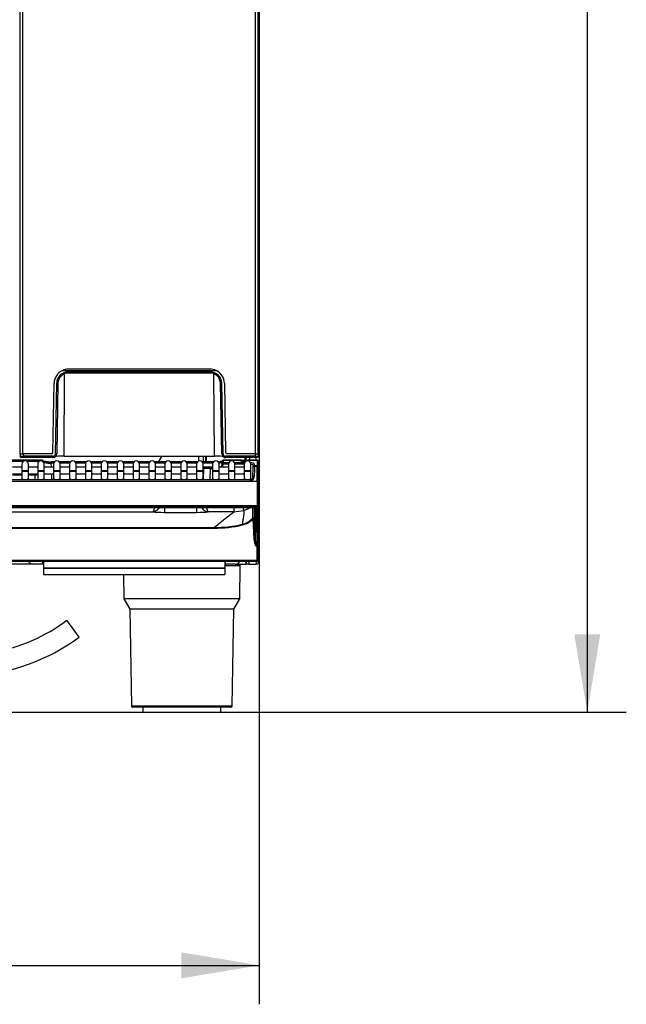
# Model space of a CAD drawing. Header units: millimetres. Extents: x 0 to 200, y 0 to 287.
# Tile 52 of 67: x 87 to 110, y 180 to 218. Entities that reach past the tile are written whole.
import ezdxf
from ezdxf.enums import TextEntityAlignment as Align

# ---------------------------------------------------------------- set-up
doc = ezdxf.new("R2010")
doc.units = ezdxf.units.MM
doc.layers.add('148.256_BW4C_CTM', color=7, linetype='Continuous')
doc.layers.add('Standard', color=7, linetype='Continuous')
doc.styles.add('SEACAD_Arial', font='arial.ttf')
doc.dimstyles.new('ISO_(mm)', dxfattribs={"dimtxt": 3, "dimasz": 3, "dimexe": 1.5, "dimexo": 0, "dimgap": 0.75, "dimtad": 1, "dimdec": 0, "dimlfac": 10, "dimtxsty": 'SEACAD_Arial', "dimblk1": '_SE_FILLED', "dimblk2": '_SE_FILLED', "dimsah": 1, "dimcen": 1.5, "dimadec": 0, "dimazin": 0, "dimtfac": 0.5, "dimtmove": 0, "dimatfit": 3, "dimfxl": 1, "dimarcsym": 0})

# ---------------------------------------------------------------- blocks, each defined once
blk = doc.blocks.new('SE')
at = {"layer": '148.256_BW4C_CTM', "color": 7, "linetype": 'Continuous'}
for p, q in [((87.158, 200.962), (87.158, 239.262)), ((87.258, 200.962), (87.258, 239.262)), ((96.208, 200.962), (96.208, 239.262)), ((96.308, 200.962), (96.308, 239.262)), ((96.348, 239.192), (96.348, 196.832)), ((88.777, 204.161), (94.689, 204.161)), ((88.841, 200.872), (88.864, 204.031)), ((94.458, 204.212), (89.008, 204.212)), ((94.458, 204.111), (89.008, 204.111)), ((89.008, 204.062), (89.008, 204.111)), ((94.458, 204.062), (89.008, 204.062)), ((94.458, 204.111), (94.458, 204.062)), ((94.625, 200.872), (94.602, 204.031)), ((88.411, 201.011), (88.458, 203.672)), ((88.511, 200.96), (88.558, 203.669)), ((88.608, 203.669), (88.561, 200.96)), ((94.905, 200.96), (94.858, 203.669)), ((94.955, 200.96), (94.908, 203.669)), ((95.008, 203.672), (95.055, 201.011)), ((87.158, 200.962), (87.155, 200.962)), ((87.155, 200.962), (87.157, 200.861)), ((87.158, 200.962), (87.253, 200.962)), ((87.277, 200.812), (87.207, 200.812)), ((88.361, 200.962), (87.275, 200.962)), ((87.275, 200.962), (87.277, 200.861)), ((88.411, 200.861), (87.277, 200.861)), ((88.411, 200.812), (87.277, 200.812)), ((88.411, 200.812), (88.411, 200.861)), ((88.458, 200.812), (88.411, 200.812)), ((88.463, 200.815), (88.479, 200.831)), ((88.841, 200.872), (94.625, 200.872)), ((92.479, 200.645), (92.615, 200.872)), ((94.018, 200.678), (94.018, 200.872)), ((94.188, 200.872), (94.188, 200.645)), ((94.288, 200.645), (94.288, 200.872)), ((94.288, 200.812), (94.318, 200.812)), ((94.318, 200.645), (94.318, 200.872)), ((94.987, 200.831), (95.003, 200.815)), ((95.009, 200.812), (95.055, 200.812)), ((96.189, 200.861), (95.055, 200.861)), ((95.055, 200.861), (95.055, 200.812)), ((96.189, 200.812), (95.055, 200.812)), ((96.191, 200.962), (95.105, 200.962)), ((95.801, 200.712), (95.801, 200.812)), ((95.818, 200.712), (95.818, 200.812)), ((95.834, 200.812), (95.834, 200.712)), ((95.848, 200.712), (95.848, 200.812)), ((95.968, 200.812), (95.968, 200.712)), ((96.191, 200.962), (96.189, 200.861)), ((96.259, 200.812), (96.189, 200.812)), ((96.228, 200.962), (96.191, 200.962)), ((96.213, 200.962), (96.308, 200.962)), ((96.228, 200.712), (96.228, 200.812)), ((96.311, 200.962), (96.308, 200.962)), ((96.311, 200.962), (96.309, 200.861)), ((88, 200.712), (86.016, 200.712)), ((87.269, 200.662), (86.808, 200.662)), ((87.219, 200.442), (86.858, 200.442)), ((87.219, 200.562), (87.219, 200.312)), ((87.88, 200.662), (87.419, 200.662)), ((87.469, 200.312), (87.469, 200.562)), ((87.83, 200.442), (87.469, 200.442)), ((87.83, 200.562), (87.83, 200.312)), ((88, 200.712), (88, 200.679)), ((88.05, 200.664), (88.029, 200.663)), ((88.05, 200.643), (88.05, 200.664)), ((88.08, 200.312), (88.08, 200.562)), ((88.441, 200.442), (88.08, 200.442)), ((88.352, 200.595), (88.352, 200.645)), ((88.473, 200.645), (88.352, 200.645)), ((88.445, 200.595), (88.352, 200.595)), ((88.358, 200.442), (88.352, 200.595)), ((88.441, 200.562), (88.441, 200.312)), ((89.084, 200.645), (88.66, 200.645)), ((89.056, 200.595), (88.687, 200.595)), ((88.691, 200.312), (88.691, 200.562)), ((89.052, 200.442), (88.691, 200.442)), ((89.052, 200.562), (89.052, 200.312)), ((89.695, 200.645), (89.271, 200.645)), ((89.667, 200.595), (89.298, 200.595)), ((89.302, 200.312), (89.302, 200.562)), ((89.663, 200.442), (89.302, 200.442)), ((89.663, 200.562), (89.663, 200.312)), ((90.306, 200.645), (89.882, 200.645)), ((90.278, 200.595), (89.909, 200.595)), ((89.913, 200.312), (89.913, 200.562)), ((90.274, 200.442), (89.913, 200.442)), ((90.274, 200.562), (90.274, 200.312)), ((90.917, 200.645), (90.493, 200.645)), ((90.889, 200.595), (90.52, 200.595)), ((90.524, 200.312), (90.524, 200.562)), ((90.885, 200.442), (90.524, 200.442)), ((90.885, 200.562), (90.885, 200.312)), ((91.528, 200.645), (91.104, 200.645)), ((91.5, 200.595), (91.131, 200.595)), ((91.135, 200.312), (91.135, 200.562)), ((91.496, 200.442), (91.135, 200.442)), ((91.496, 200.562), (91.496, 200.312)), ((92.139, 200.645), (91.715, 200.645)), ((92.111, 200.595), (91.742, 200.595)), ((91.746, 200.312), (91.746, 200.562)), ((92.107, 200.442), (91.746, 200.442)), ((92.107, 200.562), (92.107, 200.312)), ((92.75, 200.645), (92.326, 200.645)), ((92.722, 200.595), (92.353, 200.595)), ((92.357, 200.312), (92.357, 200.562)), ((92.718, 200.442), (92.357, 200.442)), ((92.718, 200.562), (92.718, 200.312)), ((93.361, 200.645), (92.937, 200.645)), ((93.333, 200.595), (92.964, 200.595)), ((92.968, 200.312), (92.968, 200.562)), ((93.329, 200.442), (92.968, 200.442)), ((93.329, 200.562), (93.329, 200.312)), ((93.972, 200.645), (93.548, 200.645)), ((93.944, 200.595), (93.575, 200.595)), ((93.579, 200.312), (93.579, 200.562)), ((93.94, 200.442), (93.579, 200.442)), ((93.94, 200.562), (93.94, 200.312)), ((94.583, 200.645), (94.159, 200.645)), ((94.555, 200.595), (94.186, 200.595)), ((94.19, 200.312), (94.19, 200.562)), ((94.551, 200.442), (94.19, 200.442)), ((94.266, 200.437), (94.466, 200.437)), ((94.466, 200.437), (94.551, 200.437)), ((94.466, 200.387), (94.466, 200.437)), ((94.551, 200.562), (94.551, 200.312)), ((94.801, 200.312), (94.801, 200.562)), ((95.162, 200.442), (94.801, 200.442)), ((94.913, 200.579), (94.912, 200.534)), ((94.962, 200.532), (94.912, 200.534)), ((94.913, 200.579), (94.916, 200.66)), ((94.963, 200.577), (94.913, 200.579)), ((94.916, 200.66), (94.916, 200.664)), ((94.962, 200.532), (94.963, 200.577)), ((94.966, 200.705), (94.963, 200.624)), ((94.963, 200.624), (95.178, 200.624)), ((94.963, 200.577), (94.963, 200.624)), ((94.963, 200.577), (95.163, 200.577)), ((95.602, 200.712), (94.966, 200.712)), ((94.966, 200.712), (94.966, 200.705)), ((95.604, 200.705), (94.966, 200.705)), ((95.162, 200.562), (95.162, 200.312)), ((95.396, 200.624), (95.789, 200.624)), ((95.411, 200.577), (95.774, 200.577)), ((95.412, 200.312), (95.412, 200.562)), ((95.773, 200.442), (95.412, 200.442)), ((95.682, 200.712), (95.602, 200.712)), ((95.602, 200.712), (95.602, 200.711)), ((95.602, 200.711), (95.604, 200.705)), ((95.682, 200.712), (95.914, 200.712)), ((95.682, 200.712), (95.682, 200.682)), ((95.865, 200.683), (95.683, 200.682)), ((95.683, 200.68), (95.858, 200.68)), ((95.773, 200.562), (95.773, 200.312)), ((95.974, 200.712), (95.914, 200.712)), ((95.914, 200.712), (95.914, 200.686)), ((95.974, 200.705), (95.974, 200.712)), ((96.268, 200.712), (95.974, 200.712)), ((95.974, 200.705), (95.974, 200.704)), ((96.268, 200.705), (95.974, 200.705)), ((96.023, 200.312), (96.023, 200.562)), ((96.103, 200.056), (96.116, 200.439)), ((96.117, 200.45), (96.116, 200.439)), ((96.117, 200.45), (96.118, 200.498)), ((96.166, 200.487), (96.167, 200.494)), ((96.166, 200.487), (96.268, 200.487)), ((96.167, 200.494), (96.168, 200.543)), ((96.268, 200.494), (96.167, 200.494)), ((96.268, 200.705), (96.268, 200.712)), ((96.268, 200.705), (96.268, 200.494)), ((96.268, 200.487), (96.268, 200.494)), ((96.268, 199.908), (96.268, 200.487)), ((96.318, 200.658), (96.318, 200.662)), ((96.318, 200.658), (96.318, 200.448)), ((96.318, 200.448), (96.318, 200.437)), ((96.318, 199.911), (96.318, 200.437)), ((86.858, 200.192), (87.219, 200.192)), ((86.858, 200.187), (87.219, 200.187)), ((87.219, 200.137), (86.858, 200.137)), ((87.219, 200.312), (87.469, 200.312)), ((87.219, 200.312), (87.219, 200.292)), ((87.219, 200.292), (87.469, 200.292)), ((87.219, 200.292), (87.219, 200.046)), ((87.469, 200.292), (87.469, 200.312)), ((87.469, 200.046), (87.469, 200.292)), ((87.469, 200.192), (87.83, 200.192)), ((87.469, 200.187), (87.718, 200.187)), ((87.718, 200.137), (87.469, 200.137)), ((87.718, 200.187), (87.83, 200.187)), ((87.718, 200.187), (87.718, 200.137)), ((87.718, 200.137), (87.724, 199.958)), ((87.83, 200.312), (88.08, 200.312)), ((87.83, 200.312), (87.83, 200.292)), ((87.83, 200.292), (88.08, 200.292)), ((87.83, 200.292), (87.83, 200.046)), ((88.08, 200.292), (88.08, 200.312)), ((88.08, 200.046), (88.08, 200.292)), ((88.08, 200.192), (88.441, 200.192)), ((88.375, 199.958), (88.366, 200.192)), ((88.441, 200.312), (88.691, 200.312)), ((88.441, 200.312), (88.441, 200.292)), ((88.441, 200.292), (88.691, 200.292)), ((88.441, 200.292), (88.441, 200.046)), ((88.691, 200.292), (88.691, 200.312)), ((88.691, 200.046), (88.691, 200.292)), ((88.691, 200.192), (89.052, 200.192)), ((89.052, 200.312), (89.302, 200.312)), ((89.052, 200.312), (89.052, 200.292)), ((89.052, 200.292), (89.302, 200.292)), ((89.052, 200.292), (89.052, 200.046)), ((89.302, 200.292), (89.302, 200.312)), ((89.302, 200.046), (89.302, 200.292)), ((89.302, 200.192), (89.663, 200.192)), ((89.663, 200.312), (89.913, 200.312)), ((89.663, 200.312), (89.663, 200.292)), ((89.663, 200.292), (89.913, 200.292)), ((89.663, 200.292), (89.663, 200.046)), ((89.913, 200.292), (89.913, 200.312)), ((89.913, 200.046), (89.913, 200.292)), ((89.913, 200.192), (90.274, 200.192)), ((90.274, 200.312), (90.524, 200.312)), ((90.274, 200.312), (90.274, 200.292)), ((90.274, 200.292), (90.524, 200.292)), ((90.274, 200.292), (90.274, 200.046)), ((90.524, 200.292), (90.524, 200.312)), ((90.524, 200.046), (90.524, 200.292)), ((90.524, 200.192), (90.885, 200.192)), ((90.885, 200.312), (91.135, 200.312)), ((90.885, 200.312), (90.885, 200.292)), ((90.885, 200.292), (91.135, 200.292)), ((90.885, 200.292), (90.885, 200.046)), ((91.135, 200.292), (91.135, 200.312)), ((91.135, 200.046), (91.135, 200.292)), ((91.135, 200.192), (91.496, 200.192)), ((91.496, 200.312), (91.746, 200.312)), ((91.496, 200.312), (91.496, 200.292)), ((91.496, 200.292), (91.746, 200.292)), ((91.496, 200.292), (91.496, 200.046)), ((91.746, 200.292), (91.746, 200.312)), ((91.746, 200.046), (91.746, 200.292)), ((91.746, 200.192), (92.107, 200.192)), ((92.107, 200.312), (92.357, 200.312)), ((92.107, 200.312), (92.107, 200.292)), ((92.107, 200.292), (92.357, 200.292)), ((92.107, 200.292), (92.107, 200.046)), ((92.357, 200.292), (92.357, 200.312)), ((92.357, 200.046), (92.357, 200.292)), ((92.357, 200.192), (92.718, 200.192)), ((92.718, 200.312), (92.968, 200.312)), ((92.718, 200.312), (92.718, 200.292)), ((92.718, 200.292), (92.968, 200.292)), ((92.718, 200.292), (92.718, 200.046)), ((92.968, 200.292), (92.968, 200.312)), ((92.968, 200.046), (92.968, 200.292)), ((92.968, 200.192), (93.329, 200.192)), ((93.329, 200.312), (93.579, 200.312)), ((93.329, 200.312), (93.329, 200.292)), ((93.329, 200.292), (93.579, 200.292)), ((93.329, 200.292), (93.329, 200.046)), ((93.579, 200.292), (93.579, 200.312)), ((93.579, 200.046), (93.579, 200.292)), ((93.579, 200.192), (93.94, 200.192)), ((93.94, 200.312), (94.19, 200.312)), ((93.94, 200.312), (93.94, 200.292)), ((93.94, 200.292), (94.19, 200.292)), ((93.94, 200.292), (93.94, 200.046)), ((94.19, 200.292), (94.19, 200.312)), ((94.19, 200.046), (94.19, 200.292)), ((94.19, 200.192), (94.209, 200.192)), ((94.201, 199.958), (94.216, 200.389)), ((94.466, 200.387), (94.451, 199.958)), ((94.466, 200.387), (94.551, 200.387)), ((94.551, 200.312), (94.801, 200.312)), ((94.551, 200.312), (94.551, 200.292)), ((94.551, 200.292), (94.801, 200.292)), ((94.551, 200.292), (94.551, 200.046)), ((94.801, 200.292), (94.801, 200.312)), ((94.801, 200.046), (94.801, 200.292)), ((94.801, 200.192), (95.162, 200.192)), ((95.162, 200.312), (95.412, 200.312)), ((95.162, 200.312), (95.162, 200.292)), ((95.162, 200.292), (95.412, 200.292)), ((95.162, 200.292), (95.162, 200.046)), ((95.412, 200.292), (95.412, 200.312)), ((95.412, 200.046), (95.412, 200.292)), ((95.412, 200.192), (95.773, 200.192)), ((95.773, 200.312), (96.023, 200.312)), ((95.773, 200.312), (95.773, 200.292)), ((95.773, 200.292), (96.023, 200.292)), ((95.773, 200.292), (95.773, 200.046)), ((96.023, 200.292), (96.023, 200.312)), ((96.023, 200.046), (96.023, 200.292)), ((96.003, 199.958), (83.366, 199.958)), ((83.366, 199.905), (96.003, 199.905)), ((87.219, 200.046), (87.219, 199.958)), ((87.469, 199.958), (87.469, 200.046)), ((87.83, 200.046), (87.83, 199.958)), ((88.08, 199.958), (88.08, 200.046)), ((88.441, 200.046), (88.441, 199.958)), ((88.691, 199.958), (88.691, 200.046)), ((89.052, 200.046), (89.052, 199.958)), ((89.302, 199.958), (89.302, 200.046)), ((89.663, 200.046), (89.663, 199.958)), ((89.913, 199.958), (89.913, 200.046)), ((90.274, 200.046), (90.274, 199.958)), ((90.524, 199.958), (90.524, 200.046)), ((90.885, 200.046), (90.885, 199.958)), ((91.135, 199.958), (91.135, 200.046)), ((91.496, 200.046), (91.496, 199.958)), ((91.746, 199.958), (91.746, 200.046)), ((92.107, 200.046), (92.107, 199.958)), ((92.357, 199.958), (92.357, 200.046)), ((92.718, 200.046), (92.718, 199.958)), ((92.968, 199.958), (92.968, 200.046)), ((93.329, 200.046), (93.329, 199.958)), ((93.579, 199.958), (93.579, 200.046)), ((93.94, 200.046), (93.94, 199.958)), ((94.19, 199.958), (94.19, 200.046)), ((94.551, 200.046), (94.551, 199.958)), ((94.801, 199.958), (94.801, 200.046)), ((95.162, 200.046), (95.162, 199.958)), ((95.412, 199.958), (95.412, 200.046)), ((95.773, 200.046), (95.773, 199.958)), ((96.003, 199.958), (96.003, 199.905)), ((96.023, 199.959), (96.023, 200.046)), ((96.031, 199.908), (96.268, 199.908)), ((96.268, 199.908), (96.268, 198.954)), ((96.318, 199.911), (96.318, 198.948)), ((96.268, 198.954), (64.368, 198.954)), ((64.368, 198.942), (96.268, 198.942)), ((96.268, 198.954), (96.268, 198.942)), ((96.268, 198.942), (96.268, 198.898)), ((96.318, 198.948), (96.318, 198.948)), ((96.318, 197.995), (96.318, 198.948)), ((64.368, 198.898), (96.268, 198.898)), ((68.386, 198.722), (92.25, 198.722)), ((83.453, 198.892), (96.139, 198.892)), ((83.453, 198.892), (96.139, 198.892)), ((92.7, 198.892), (92.7, 198.704)), ((92.7, 198.704), (93.936, 198.704)), ((93.936, 198.892), (93.936, 198.704)), ((95.365, 198.722), (94.386, 198.722)), ((94.977, 198.412), (95.365, 198.722)), ((95.365, 198.889), (95.365, 198.722)), ((95.365, 198.722), (95.755, 198.776)), ((96.096, 198.477), (96.106, 198.892)), ((96.167, 198.89), (96.167, 197.974)), ((96.197, 198.883), (96.197, 197.945)), ((96.268, 197.945), (96.268, 198.898)), ((94.613, 198.121), (94.977, 198.412)), ((96.146, 197.673), (96.118, 198.46)), ((96.176, 197.67), (96.148, 198.458)), ((66.023, 198.121), (94.613, 198.121)), ((66.023, 198.095), (94.613, 198.095)), ((94.613, 198.095), (94.613, 198.121)), ((96.268, 197.945), (96.197, 197.945)), ((96.268, 197.945), (96.268, 197.405)), ((96.318, 197.995), (96.318, 197.411)), ((96.176, 197.67), (96.215, 197.405)), ((96.268, 197.405), (96.215, 197.405)), ((96.268, 196.857), (96.268, 197.405)), ((96.318, 196.862), (96.318, 197.411)), ((96.268, 196.856), (64.368, 196.856)), ((96.268, 196.812), (64.368, 196.812)), ((87.648, 196.712), (86.367, 196.712)), ((88.028, 196.712), (87.648, 196.712)), ((88.028, 196.712), (88.028, 196.812)), ((88.048, 196.712), (88.028, 196.712)), ((88.048, 196.812), (88.048, 196.563)), ((95.018, 196.812), (95.018, 196.563)), ((95.018, 196.712), (95.064, 196.712)), ((95.018, 196.661), (95.617, 196.661)), ((95.038, 196.812), (95.038, 196.712)), ((95.418, 196.712), (95.064, 196.712)), ((95.418, 196.712), (95.567, 196.712)), ((95.567, 196.712), (95.838, 196.712)), ((95.595, 195.372), (95.617, 196.661)), ((95.838, 196.812), (95.838, 196.712)), ((95.838, 196.712), (95.848, 196.712)), ((95.848, 196.712), (95.848, 196.812)), ((95.948, 196.712), (95.848, 196.712)), ((95.948, 196.812), (95.948, 196.712)), ((95.948, 196.712), (96.228, 196.712)), ((96.228, 196.812), (96.228, 196.712)), ((96.268, 196.856), (96.268, 196.857)), ((96.268, 196.812), (96.268, 196.856)), ((96.348, 196.832), (96.308, 196.832)), ((96.318, 196.86), (96.318, 196.862)), ((96.318, 196.862), (96.318, 196.862)), ((88.048, 196.563), (88.048, 196.561)), ((88.048, 196.563), (95.018, 196.563)), ((88.048, 196.561), (88.048, 196.312)), ((88.048, 196.561), (95.018, 196.561)), ((88.048, 196.312), (95.018, 196.312)), ((91.125, 196.312), (91.141, 195.372)), ((95.018, 196.563), (95.018, 196.561)), ((95.018, 196.561), (95.018, 196.312)), ((95.595, 195.372), (91.141, 195.372)), ((91.141, 195.372), (91.368, 194.979)), ((95.368, 194.979), (95.595, 195.372)), ((95.368, 194.979), (91.368, 194.979)), ((91.368, 194.979), (91.433, 191.261)), ((95.303, 191.261), (95.368, 194.979)), ((89.428, 193.906), (88.952, 194.55)), ((91.433, 191.261), (95.303, 191.261)), ((95.253, 191.212), (91.483, 191.212)), ((91.868, 191.212), (91.868, 191.012)), ((91.868, 191.012), (94.868, 191.012)), ((94.868, 191.012), (94.868, 191.212))]:
    blk.add_line(p, q, dxfattribs=at)
for centre, radius, start, end in [((89.008, 203.662), 0.55, 114.7831, 179), ((89.008, 203.661), 0.45, 90, 179), ((89.008, 203.662), 0.4, 90, 179), ((89.008, 203.662), 0.55, 90, 114.7831), ((89.008, 203.662), 0.55, 90, 111.4551), ((94.455, 203.647), 0.565, 65.5467, 89.6702), ((94.458, 203.662), 0.55, 66.6075, 90), ((94.458, 203.661), 0.45, 1, 90), ((94.458, 203.662), 0.4, 1, 90), ((94.458, 203.662), 0.55, 1, 65.2169), ((87.208, 205.908), 5.047, 269.4231, 270.7853), ((98.955, 200.837), 11.678, 179.8789, 180.1211), ((88.361, 201.012), 0.05, 270, 359), ((88.411, 200.961), 0.1, 270, 359), ((88.411, 200.962), 0.15, 270, 359), ((88.54, 201.859), 0.9, 268.1576, 271.3424), ((95.055, 200.962), 0.15, 181, 270), ((94.927, 201.859), 0.9, 268.6576, 271.8424), ((95.055, 200.961), 0.1, 181, 270), ((95.105, 201.012), 0.05, 181, 270), ((96.258, 205.905), 5.044, 269.2144, 270.5773), ((84.511, 200.837), 11.678, 359.8789, 0.1211), ((87.344, 200.562), 0.125, 0, 180), ((87.955, 200.562), 0.125, 0, 180), ((88, 200.662), 0.05, 2, 90), ((88.35, 202.655), 2.01, 265.6567, 270.0575), ((88.566, 200.562), 0.125, 0, 180), ((89.177, 200.562), 0.125, 0, 180), ((89.788, 200.562), 0.125, 0, 180), ((90.399, 200.562), 0.125, 0, 180), ((91.01, 200.562), 0.125, 0, 180), ((91.621, 200.562), 0.125, 0, 180), ((92.232, 200.562), 0.125, 0, 180), ((92.843, 200.562), 0.125, 0, 180), ((93.454, 200.562), 0.125, 0, 180), ((94.065, 200.562), 0.125, 0, 180), ((94.266, 200.387), 0.05, 90, 177.9924), ((94.676, 200.562), 0.125, 0, 180), ((94.812, 200.537), 0.1, 288.1949, 357.9924), ((94.966, 200.662), 0.05, 90, 177.9924), ((94.812, 200.537), 0.15, 320.7035, 357.9924), ((95.287, 200.562), 0.125, 0, 180), ((95.602, 200.682), 0.03, 17.6953, 90), ((95.673, 200.802), 0.119, 248.7544, 263.5661), ((95.682, 200.835), 0.152, 261.6711, 270.2937), ((95.898, 200.562), 0.125, 0, 180), ((95.974, 200.682), 0.03, 90, 177.9924), ((96.166, 200.437), 0.05, 90, 178), ((96.165, 200.446), 0.0481, 87.6709, 175.8479), ((160.703, 198.228), 64.576, 177.99492, 178.36846), ((96.268, 200.662), 0.05, 0, 90), ((96.268, 200.437), 0.05, 0, 90), ((88.144, 149.989), 50.15, 90.3581, 90.4869), ((94.167, 175.428), 24.961, 89.3117, 89.8858), ((95.998, 200.063), 0.106, 282.6561, 357.558), ((95.987, 200.068), 0.166, 285.5022, 359.3754), ((95.998, 200.061), 0.106, 348.5815, 357.4387), ((96.003, 200.052), 0.0937, 270.0414, 281.5212), ((95.532, 199.549), 0.805, 286.0745, 304.6591), ((96.851, 198.963), 0.716, 185.6857, 185.713), ((164.14, 197.176), 68.004, 178.55291, 178.91969), ((94.612, 202.906), 4.785, 270.0146, 283.0768), ((94.611, 202.919), 4.824, 270.0262, 283.0616), ((95.514, 199.023), 0.798, 283.1029, 316.8783), ((95.432, 198.163), 0.275, 11.9417, 17.4335), ((95.513, 199.028), 0.83, 283.1277, 316.8233), ((134.302, 198.916), 38.117, 181.4606, 182.2725), ((96.993, 197.748), 0.851, 185.0874, 203.7776), ((87.648, 196.912), 0.2, 210, 270), ((95.418, 196.912), 0.2, 270, 330), ((95.567, 196.662), 0.05, 359, 90), ((96.228, 196.832), 0.12, 270, 0), ((96.268, 196.862), 0.05, 270, 357.9924), ((84.848, 200.103), 6.905, 280.7715, 306.4616), ((84.848, 200.103), 7.705, 279.5346, 306.4616), ((91.483, 191.262), 0.05, 181, 270), ((95.253, 191.262), 0.05, 270, 359)]:
    blk.add_arc(centre, radius, start, end, dxfattribs=at)
for centre, major_axis, ratio, start_param, end_param in [((88.558, 203.67), (-0.05, 0.0009), 0.013088, 1.571025, 3.141593), ((94.908, 203.67), (-0.05, -0.0009), 0.013088, 0, 1.570568), ((88.464, 201.512), (-0.006, -0.7), 0.087482, 0.000772, 0.088039), ((88.841, 200.841), (-0.35, 0), 0.087366, 4.711879, 6.195273), ((94.625, 200.841), (-0.35, 0), 0.087366, 3.229505, 4.712899), ((95.002, 201.512), (0.006, -0.7), 0.087482, 6.195147, 6.282413), ((88.35, 200.706), (0.35, 0), 0.176213, 4.237259, 4.71874), ((94.616, 200.706), (0.35, 0), 0.176212, -1.132507, -0.574702), ((94.963, 200.577), (-0.05, 0.0018), 0.927104, 4.744877, 6.283185), ((94.966, 200.658), (-0.05, 0.0018), 0.927104, 4.744877, 6.283185), ((95.602, 200.681), (0.03, 0.0011), 0.989056, 0.295043, 1.53614), ((95.604, 200.677), (-0.026, -0.0149), 0.906527, 3.135654, 4.23323), ((95.682, 200.711), (0.0801, -0.0003), 0.38754, 3.362237, 4.725478), ((95.602, 200.681), (0.03, 0.0011), 0.989056, 0.171168, 0.193611), ((95.683, 200.652), (0, -0.03), 0.002042, 2.757619, 3.166192), ((95.914, 200.704), (0.06, 0.0003), 0.387555, 5.1558, 6.267951), ((95.974, 200.677), (-0.03, 0.0011), 0.927104, 4.744877, 6.039235), ((95.974, 200.676), (-0.03, 0.0011), 0.927104, 4.744877, 6.000884), ((95.968, 200.543), (-0.2, -0.001), 0.403684, 3.124748, 4.51215), ((96.168, 200.497), (-0.05, 0.0017), 0.927105, 4.744753, 6.283185), ((96.268, 200.658), (0.05, 0), 0.927184, 0, 1.570796), ((96.268, 200.448), (0.05, 0), 0.927184, 0, 1.570796), ((96.153, 200.055), (-0.05, 0.0017), 0.234798, 4.720588, 6.283185), ((87.344, 200.046), (0.125, 0), 0.984808, 3.141593, 3.936422), ((87.344, 200.046), (0.125, 0), 0.984808, 5.488356, 6.283185), ((87.955, 200.046), (0.125, 0), 0.984808, 3.141593, 3.936422), ((87.955, 200.046), (0.125, 0), 0.984808, 5.488356, 6.283185), ((88.566, 200.046), (0.125, 0), 0.984808, 3.141593, 3.936422), ((88.566, 200.046), (0.125, 0), 0.984808, 5.488356, 6.283185), ((89.177, 200.046), (0.125, 0), 0.984808, 3.141593, 3.936422), ((89.177, 200.046), (0.125, 0), 0.984808, 5.488356, 6.283185), ((89.788, 200.046), (0.125, 0), 0.984808, 3.141593, 3.936422), ((89.788, 200.046), (0.125, 0), 0.984808, 5.488356, 6.283185), ((90.399, 200.046), (0.125, 0), 0.984808, 3.141593, 3.936422), ((90.399, 200.046), (0.125, 0), 0.984808, 5.488356, 6.283185), ((91.01, 200.046), (0.125, 0), 0.984808, 3.141593, 3.936422), ((91.01, 200.046), (0.125, 0), 0.984808, 5.488356, 6.283185), ((91.621, 200.046), (0.125, 0), 0.984808, 3.141593, 3.936422), ((91.621, 200.046), (0.125, 0), 0.984808, 5.488356, 6.283185), ((92.232, 200.046), (0.125, 0), 0.984808, 3.141593, 3.936422), ((92.232, 200.046), (0.125, 0), 0.984808, 5.488356, 6.283185), ((92.843, 200.046), (0.125, 0), 0.984808, 3.141593, 3.936422), ((92.843, 200.046), (0.125, 0), 0.984808, 5.488356, 6.283185), ((93.454, 200.046), (0.125, 0), 0.984808, 3.141593, 3.936422), ((93.454, 200.046), (0.125, 0), 0.984808, 5.488356, 6.283185), ((94.065, 200.046), (0.125, 0), 0.984808, 3.141593, 3.936422), ((94.065, 200.046), (0.125, 0), 0.984808, 5.488356, 6.283185), ((94.676, 200.046), (0.125, 0), 0.984808, 3.141593, 3.936422), ((94.676, 200.046), (0.125, 0), 0.984808, 5.488356, 6.283185), ((95.287, 200.046), (0.125, 0), 0.984808, 3.141593, 3.936422), ((95.287, 200.046), (0.125, 0), 0.984808, 5.488356, 6.283185), ((95.898, 200.046), (0.125, 0), 0.984808, 3.141593, 3.936422), ((95.898, 200.046), (0.125, 0), 0.984808, 5.488356, 6.283185), ((96.003, 200.063), (-0.005, -0.157), 0.952321, 0.028628, 0.220708), ((96.031, 199.911), (0.01, -0.049), 0.010479, 3.131042, 4.76369), ((96.268, 199.911), (0.05, 0), 0.052336, 4.712389, 6.283185), ((96.268, 198.948), (0.05, 0), 0.1256, 0, 1.570796), ((96.268, 198.948), (0.05, 0), 0.123749, 0, 1.570796), ((96.268, 198.948), (-0.05, 0), 0.121869, 1.570796, 3.141593), ((96.268, 198.948), (0.05, 0), 0.992546, 4.712389, 6.283185), ((92.704, 198.757), (-0.6, 0), 0.089045, 0.71088, 1.563418), ((93.932, 198.757), (0.6, 0), 0.089045, 4.719767, 5.572305), ((95.603, 199.304), (0.153, -0.528), 0.034069, -0.686241, -0.066542), ((96.197, 198.912), (-0.03, 0), 0.992546, 1.091203, 1.570796), ((96.118, 198.457), (-0.03, 0.0006), 0.996897, 3.196855, 5.54264), ((96.118, 198.457), (0.03, 0.001), 0.121796, 0.004381, 1.566545), ((96.197, 197.975), (-0.03, 0), 0.992546, 0.035687, 1.570796), ((96.19, 197.328), (-0.023, 0.65), 0.004346, 0.122019, 1.017327), ((96.268, 197.995), (-0.05, 0), 0.992546, 1.570796, 3.141593), ((96.146, 197.669), (0.03, 0.001), 0.121796, 0.004381, 1.566545), ((96.268, 197.411), (-0.05, 0), 0.121869, 1.570796, 3.141593), ((96.268, 196.863), (0.05, -0.0009), 0.121832, 4.714524, 6.281051), ((96.268, 196.862), (0.05, -0.0018), 0.121796, 4.716658, 6.283185)]:
    blk.add_ellipse(centre, major_axis=major_axis, ratio=ratio, start_param=start_param, end_param=end_param, dxfattribs=at)
for points, knots in [([(87.207, 200.812), (87.194, 200.812), (87.181, 200.817), (87.163, 200.836), (87.157, 200.848), (87.157, 200.861)], [0, 0, 0, 0, 0.5, 0.5, 1, 1, 1, 1]), ([(96.309, 200.861), (96.309, 200.848), (96.303, 200.836), (96.285, 200.817), (96.272, 200.812), (96.259, 200.812)], [0, 0, 0, 0, 0.5, 0.5, 1, 1, 1, 1]), ([(88.064, 200.641), (88.078, 200.631), (88.146, 200.607), (88.274, 200.596), (88.352, 200.595)], [0.1868299, 0.1868299, 0.1868299, 0.1868299, 0.5, 1, 1, 1, 1]), ([(88.198, 200.651), (88.181, 200.652), (88.152, 200.654), (88.104, 200.659), (88.079, 200.661), (88.069, 200.657), (88.068, 200.656)], [0, 0, 0, 0, 0.1901096, 0.3949003, 0.7377177, 0.8074478, 0.8074478, 0.8074478, 0.8074478]), ([(94.903, 200.66), (94.897, 200.662), (94.881, 200.661), (94.84, 200.656), (94.8, 200.652), (94.773, 200.65), (94.765, 200.65)], [0.1315249, 0.1315249, 0.1315249, 0.1315249, 0.372108, 0.5434869, 0.7484154, 0.8181841, 0.8181841, 0.8181841, 0.8181841]), ([(94.792, 200.608), (94.804, 200.61), (94.854, 200.619), (94.888, 200.631), (94.902, 200.641)], [0.4027075, 0.4027075, 0.4027075, 0.4027075, 0.5, 0.8129738, 0.8129738, 0.8129738, 0.8129738]), ([(95.945, 200.686), (95.945, 200.686), (95.943, 200.686), (95.939, 200.685), (95.933, 200.684), (95.926, 200.683), (95.921, 200.683), (95.919, 200.683)], [0.265787, 0.265787, 0.265787, 0.265787, 0.4257194, 0.5533375, 0.6905513, 0.839276, 0.9173731, 0.9173731, 0.9173731, 0.9173731]), ([(96.021, 200.573), (96.042, 200.569), (96.095, 200.552), (96.119, 200.519), (96.118, 200.498)], [0.2188165, 0.2188165, 0.2188165, 0.2188165, 0.5, 1, 1, 1, 1]), ([(92.315, 198.889), (92.314, 198.882), (92.303, 198.831), (92.281, 198.758), (92.26, 198.727), (92.25, 198.722)], [0.4585065, 0.4585065, 0.4585065, 0.4585065, 0.5, 0.75, 1, 1, 1, 1]), ([(92.514, 198.888), (92.508, 198.88), (92.477, 198.844), (92.43, 198.8), (92.378, 198.766), (92.343, 198.748), (92.311, 198.735), (92.285, 198.728), (92.267, 198.724), (92.257, 198.723), (92.252, 198.722), (92.25, 198.722)], [0.455751, 0.455751, 0.455751, 0.455751, 0.5008352, 0.6640751, 0.7502825, 0.8129306, 0.8753789, 0.9378159, 0.9690019, 0.9845862, 1, 1, 1, 1]), ([(94.122, 198.888), (94.13, 198.878), (94.175, 198.826), (94.265, 198.754), (94.347, 198.726), (94.386, 198.722)], [0.4437042, 0.4437042, 0.4437042, 0.4437042, 0.5, 0.75, 1, 1, 1, 1]), ([(94.321, 198.889), (94.322, 198.884), (94.323, 198.877), (94.325, 198.868), (94.327, 198.861), (94.329, 198.852), (94.332, 198.84), (94.336, 198.827), (94.34, 198.813), (94.345, 198.798), (94.35, 198.782), (94.356, 198.766), (94.363, 198.751), (94.37, 198.738), (94.378, 198.728), (94.384, 198.724), (94.386, 198.722)], [0.4701086, 0.4701086, 0.4701086, 0.4701086, 0.5004294, 0.5090125, 0.5225708, 0.5411041, 0.5646124, 0.5930953, 0.6265527, 0.6649841, 0.7083891, 0.7567673, 0.8101181, 0.8684409, 0.9317351, 1, 1, 1, 1]), ([(95.755, 198.776), (95.765, 198.74), (95.755, 198.657), (95.736, 198.523), (95.714, 198.385), (95.701, 198.292), (95.695, 198.245)], [0, 0, 0, 0, 0.245562, 0.499045, 0.752528, 1, 1, 1, 1]), ([(96.139, 198.892), (96.147, 198.891), (96.157, 198.89), (96.167, 198.89), (96.17, 198.89), (96.171, 198.891), (96.171, 198.891)], [0, 0, 0, 0, 0.3214493, 0.4562748, 0.5767667, 0.6247243, 0.6247243, 0.6247243, 0.6247243]), ([(96.118, 198.46), (96.113, 198.465), (96.108, 198.47), (96.1, 198.476), (96.097, 198.477), (96.096, 198.477)], [0, 0, 0, 0, 0.5, 0.5, 1, 1, 1, 1])]:
    blk.add_open_spline(points, degree=3, knots=knots, dxfattribs=at)
blk.add_open_spline([(96.197, 198.883), (96.197, 198.885), (96.183, 198.889), (96.154, 198.891), (96.139, 198.892)], degree=3, dxfattribs=at)
blk = doc.blocks.new('DMBLK4')
at = {"layer": 'Standard', "linetype": 'Continuous'}
for points in [[(109.461, 252.576), (108.961, 255.576), (108.461, 252.576)], [(109.461, 194.012), (108.461, 194.012), (108.961, 191.012)]]:
    blk.add_hatch(color=7, dxfattribs=at).paths.add_polyline_path(points)
at = {"layer": 'Standard', "color": 7, "linetype": 'Continuous'}
for p, q in [((75.903, 255.576), (110.461, 255.576)), ((108.961, 255.576), (108.961, 191.012)), ((39.288, 191.012), (110.461, 191.012))]:
    blk.add_line(p, q, dxfattribs=at)
at = {"layer": 'Standard', "color": 7, "linetype": 'Continuous', "style": 'SEACAD_Arial'}
blk.add_text('646', height=3, rotation=90, dxfattribs=at).set_placement((105.211, 219.772), align=Align.TOP_LEFT)
blk = doc.blocks.new('_SE_FILLED')
at = {"color": 0}
blk.add_line((0, 0), (-1, 0), dxfattribs=at)
blk.add_solid([(0, 0), (-1, -0.1665), (-1, 0.1665), (0, 0)], dxfattribs=at)
blk = doc.blocks.new('DMBLK5')
at = {"layer": 'Standard', "linetype": 'Continuous'}
for points in [[(39.348, 180.773), (39.348, 181.773), (36.348, 181.273)], [(93.348, 180.773), (96.348, 181.273), (93.348, 181.773)]]:
    blk.add_hatch(color=7, dxfattribs=at).paths.add_polyline_path(points)
at = {"layer": 'Standard', "color": 7, "linetype": 'Continuous'}
for p, q in [((36.348, 196.832), (36.348, 179.773)), ((96.348, 196.832), (96.348, 179.773)), ((36.348, 181.273), (96.348, 181.273))]:
    blk.add_line(p, q, dxfattribs=at)
at = {"layer": 'Standard', "color": 7, "linetype": 'Continuous', "style": 'SEACAD_Arial'}
blk.add_text('600', height=3, dxfattribs=at).set_placement((62.826, 185.023), align=Align.TOP_LEFT)

msp = doc.modelspace()

# ---------------------------------------------------------------- block references
at = {"layer": 'Standard'}
msp.add_blockref('SE', (0, 0), dxfattribs=at)

# ---------------------------------------------------------------- dimensions: what is measured, and where the dimension line sits
at = {"layer": 'Standard', "color": 7, "linetype": 'Continuous'}
for base, p1, p2, angle, picture, middle, dimtype in [((108.961, 191.012), (75.903, 255.576), (39.288, 191.012), 90, 'DMBLK4', (108.961, 223.294), 160), ((36.348, 181.273), (36.348, 196.832), (96.348, 196.832), 0, 'DMBLK5', (66.348, 181.273), 161)]:
    dim = msp.add_linear_dim(base=base, p1=p1, p2=p2, angle=angle, text='\\A1;<>', dimstyle='ISO_(mm)', dxfattribs=at)
    dim.commit()
    dim.dimension.update_dxf_attribs({"geometry": picture, "text_midpoint": middle, "dimtype": dimtype})

doc.saveas('drawing.dxf')
